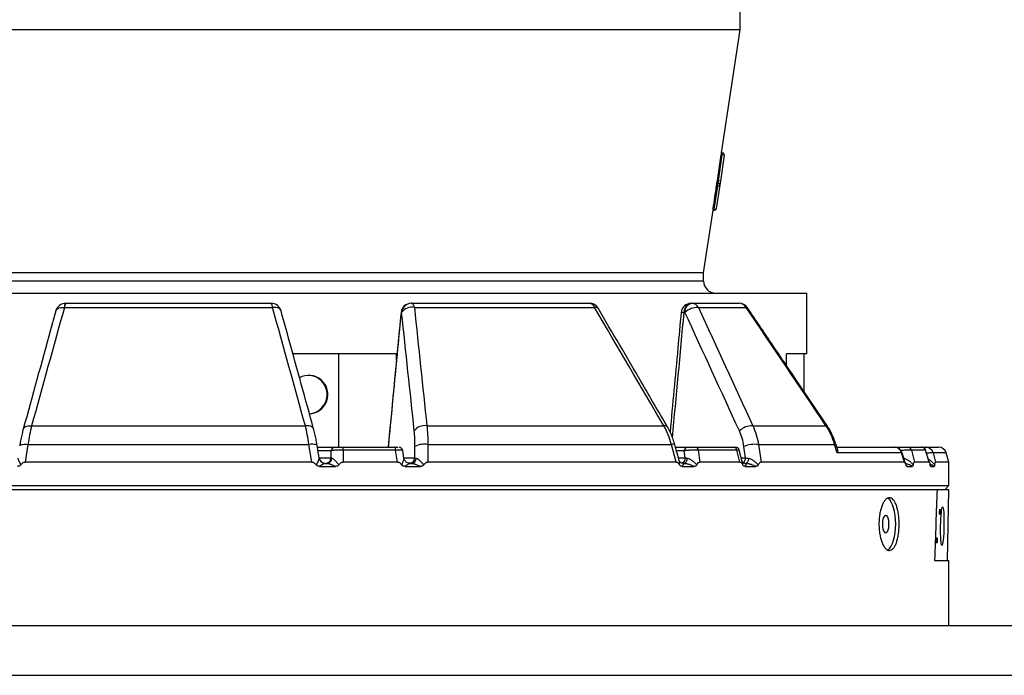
# Model space of a CAD drawing. Header units: millimetres. Extents: x 1309 to 2709, y 450 to 3578.
# Tile 4 of 9: x 1936 to 2421, y 1507 to 1831. Entities that reach past the tile are written whole.
import ezdxf

# ---------------------------------------------------------------- set-up
doc = ezdxf.new("R2010")
doc.units = ezdxf.units.MM

msp = doc.modelspace()

# ---------------------------------------------------------------- linework, layer by layer
at = {"color": 7, "linetype": 'Continuous', "lineweight": 25}
for p, q in [((2291.11, 1825.66), (2291.11, 1835.71)), ((2291.11, 1825.66), (1727.11, 1825.66)), ((2282.01, 1765), (2291.11, 1825.66)), ((2280.43, 1751.09), (2282.35, 1763.93)), ((2283.34, 1763.79), (2281.42, 1750.94)), ((2281.84, 1764.01), (2282.35, 1763.93)), ((2282, 1765), (2282.5, 1764.92)), ((2282.35, 1763.93), (2282.5, 1764.92)), ((2283.34, 1763.79), (2282.35, 1763.93)), ((2281.12, 1748.96), (2279.39, 1737.45)), ((2279.5, 1748.78), (2280.07, 1748.69)), ((2279.73, 1750.18), (2280.28, 1750.1)), ((2279.91, 1751.17), (2280.43, 1751.09)), ((2280.07, 1748.69), (2280.28, 1750.1)), ((2280.28, 1750.1), (2280.43, 1751.09)), ((2281.42, 1750.94), (2280.43, 1751.09)), ((2281.42, 1750.94), (2281.12, 1748.96)), ((2278.34, 1737.18), (2280.07, 1748.69)), ((2273.11, 1705.66), (2277.76, 1736.69)), ((2277.76, 1736.68), (2278.25, 1736.61)), ((2277.84, 1737.25), (2278.34, 1737.18)), ((2273.11, 1705.66), (1745.11, 1705.66)), ((2273.11, 1701.66), (2273.11, 1705.66)), ((1694.11, 1695.66), (2324.11, 1695.66)), ((2324.11, 1665.66), (2324.11, 1695.66)), ((1958.4, 1690.66), (2059.82, 1690.66)), ((2128.82, 1690.66), (2128.97, 1690.66)), ((2128.97, 1690.66), (2216.8, 1690.66)), ((2267.01, 1690.66), (2267.42, 1690.66)), ((2267.42, 1690.66), (2290.6, 1690.66)), ((1957.78, 1688.6), (2060.44, 1688.6)), ((2124.15, 1686.1), (2124.01, 1686.1)), ((2130.43, 1688.6), (2219.33, 1688.6)), ((2263.9, 1686.1), (2263.49, 1686.1)), ((2270.57, 1688.6), (2294.04, 1688.6)), ((2093.1, 1665.66), (2070.53, 1665.66)), ((2093.1, 1619.66), (2093.1, 1665.66)), ((2121.6, 1665.66), (2093.1, 1665.66)), ((2121.6, 1662.77), (2121.6, 1665.66)), ((2313.98, 1659.97), (2313.98, 1665.66)), ((2322.68, 1665.66), (2313.98, 1665.66)), ((2324.11, 1665.66), (2322.68, 1665.66)), ((2322.68, 1647.08), (2322.68, 1665.66)), ((1941.58, 1630.18), (2076.64, 1630.18)), ((2136.55, 1630.18), (2253.52, 1630.18)), ((2297.38, 1630.18), (2333.5, 1630.18)), ((1935.72, 1620.37), (1935.73, 1620.41)), ((1939.79, 1620.98), (1938.37, 1612.31)), ((1939.79, 1620.98), (2078.42, 1620.98)), ((2079.84, 1612.31), (2078.42, 1620.98)), ((2082.61, 1619.66), (2091.34, 1619.66)), ((2089.39, 1614.4), (2089.42, 1617.84)), ((2094.87, 1619.66), (2120.62, 1619.66)), ((2095.3, 1618.22), (2095.24, 1612.31)), ((2121.18, 1618.22), (2095.3, 1618.22)), ((2122.13, 1612.31), (2121.18, 1618.22)), ((2125.24, 1614.28), (2124.65, 1617.98)), ((2130.68, 1614.4), (2130.72, 1620.01)), ((2137.14, 1620.98), (2137.07, 1612.31)), ((2137.14, 1620.98), (2257.2, 1620.98)), ((2259.59, 1612.31), (2257.2, 1620.98)), ((2259.25, 1619.66), (2265.01, 1619.66)), ((2264.09, 1614.4), (2263.6, 1617.84)), ((2269.17, 1619.66), (2288.02, 1619.66)), ((2270.48, 1618.22), (2271.32, 1612.31)), ((2289.43, 1618.22), (2270.48, 1618.22)), ((2291.01, 1612.31), (2289.43, 1618.22)), ((2292.19, 1612.58), (2290.7, 1618.18)), ((2293.86, 1614.4), (2293.01, 1620.01)), ((2300.18, 1620.98), (2301.48, 1612.31)), ((2300.18, 1620.98), (2337.76, 1620.98)), ((2339.02, 1616.79), (2337.76, 1620.98)), ((2339.19, 1618.69), (2338.49, 1621.03)), ((2338.95, 1619.66), (2367.2, 1619.66)), ((2367.31, 1619.66), (2370.11, 1619.66)), ((2373.79, 1619.66), (2380.69, 1619.66)), ((2375.62, 1618.22), (2377.14, 1612.31)), ((2382.56, 1618.22), (2375.62, 1618.22)), ((2380.69, 1619.66), (2381.33, 1619.66)), ((2380.76, 1619.66), (2380.76, 1619.66)), ((2384.35, 1612.31), (2382.56, 1618.22)), ((2382.58, 1619.66), (2388.96, 1619.66)), ((2384.57, 1611.86), (2382.64, 1618.24)), ((2083.5, 1614.14), (2083.46, 1614.18)), ((2370.82, 1616.79), (2339.02, 1616.79)), ((2372.22, 1612.31), (2370.82, 1616.79)), ((2372.78, 1611.35), (2371.07, 1616.86)), ((2386.36, 1616.79), (2387.55, 1612.31)), ((2394.11, 1612.31), (2392.8, 1616.79)), ((2079.84, 1612.31), (1938.37, 1612.31)), ((2083.68, 1610.18), (2091.46, 1610.18)), ((2086.44, 1611.66), (2086.46, 1611.66)), ((2086.45, 1611.66), (2087.14, 1611.66)), ((2122.13, 1612.31), (2095.24, 1612.31)), ((2125.83, 1610.18), (2133.38, 1610.18)), ((2128.22, 1611.66), (2128.89, 1611.66)), ((2259.59, 1612.31), (2137.07, 1612.31)), ((2262.54, 1610.18), (2268.47, 1610.18)), ((2262.85, 1611.66), (2263.38, 1611.66)), ((2291.01, 1612.31), (2271.32, 1612.31)), ((2293.44, 1611.66), (2293.92, 1611.66)), ((2293.63, 1610.18), (2298.93, 1610.18)), ((2372.22, 1612.31), (2301.48, 1612.31)), ((2373.5, 1610.18), (2375.99, 1610.18)), ((2384.35, 1612.31), (2377.14, 1612.31)), ((2385.2, 1610.18), (2386.82, 1610.18)), ((2394.11, 1612.31), (2387.55, 1612.31)), ((2394.11, 1600.66), (2394.11, 1612.31)), ((1624.11, 1600.66), (2009.11, 1600.66)), ((2388.26, 1598.66), (1624.11, 1598.66)), ((2009.11, 1600.66), (2394.11, 1600.66)), ((2394.03, 1598.66), (2388.26, 1598.66)), ((2392.11, 1598.66), (2394.11, 1600.66)), ((2393.42, 1563.66), (2394.03, 1598.66)), ((2393.46, 1563.66), (2394.07, 1598.66)), ((2394.03, 1598.66), (2394.07, 1598.66)), ((2387.09, 1563.66), (2394.11, 1563.66)), ((2394.11, 1531.66), (2394.11, 1563.66)), ((1434.11, 1531.66), (2584.11, 1531.66)), ((1434.11, 1507.02), (2584.11, 1507.02))]:
    msp.add_line(p, q, dxfattribs=at)
at = {"color": 1, "linetype": 'Continuous', "lineweight": 25}
for p, q in [((2278.25, 1736.61), (2278.34, 1737.18)), ((2273.11, 1701.66), (1745.11, 1701.66)), ((2089.42, 1617.84), (2082.9, 1617.84)), ((2263.6, 1617.84), (2259.75, 1617.84)), ((2381.33, 1619.66), (2381.18, 1619.62)), ((2083.46, 1614.4), (2089.39, 1614.4)), ((2125.22, 1614.4), (2130.68, 1614.4)), ((2260.69, 1614.4), (2264.09, 1614.4)), ((2291.71, 1614.4), (2293.86, 1614.4)), ((2392.8, 1616.79), (2386.36, 1616.79)), ((2384.87, 1610.64), (2385.2, 1610.18))]:
    msp.add_line(p, q, dxfattribs=at)
at = {"color": 7, "linetype": 'Continuous', "lineweight": 25, "flags": 128}
for points in [[(2279.91, 1751.17), (2280.11, 1752.49), (2281.84, 1764.01)], [(2280.07, 1748.69), (2280.26, 1748.67), (2280.45, 1748.67), (2280.63, 1748.68), (2280.79, 1748.71), (2280.92, 1748.76), (2281.02, 1748.81), (2281.09, 1748.88), (2281.12, 1748.96)], [(2278.34, 1737.18), (2278.53, 1737.16), (2278.72, 1737.15), (2278.9, 1737.16), (2279.06, 1737.19), (2279.19, 1737.24), (2279.29, 1737.3), (2279.36, 1737.37), (2279.39, 1737.45)], [(2128.97, 1690.66), (2129.18, 1690.63), (2129.39, 1690.52), (2129.59, 1690.35), (2129.79, 1690.12), (2129.97, 1689.82), (2130.14, 1689.46), (2130.29, 1689.05), (2130.43, 1688.6)], [(2263.49, 1686.1), (2263.61, 1687.01), (2263.84, 1687.87), (2264.19, 1688.66), (2264.63, 1689.35), (2265.15, 1689.91), (2265.73, 1690.32), (2266.36, 1690.57), (2267.01, 1690.66)], [(2263.9, 1686.1), (2264.01, 1687.01), (2264.25, 1687.87), (2264.59, 1688.66), (2265.03, 1689.35), (2265.55, 1689.91), (2266.14, 1690.32), (2266.77, 1690.57), (2267.42, 1690.66)], [(2080.74, 1628.56), (2080.66, 1628.78), (2080.35, 1629.25), (2079.86, 1629.65), (2079.22, 1629.95), (2078.44, 1630.14), (2077.57, 1630.22), (2076.64, 1630.18)], [(2121.18, 1618.22), (2121.15, 1618.52), (2121.1, 1618.8), (2121.04, 1619.05), (2120.97, 1619.26), (2120.89, 1619.43), (2120.81, 1619.56), (2120.72, 1619.63), (2120.62, 1619.66)], [(2264.99, 1614.23), (2264.92, 1613.71), (2264.81, 1613.22), (2264.65, 1612.77), (2264.44, 1612.39), (2264.21, 1612.08), (2263.95, 1611.85), (2263.67, 1611.71), (2263.38, 1611.66)], [(2295.26, 1614.14), (2295.19, 1613.63), (2295.09, 1613.16), (2294.96, 1612.73), (2294.79, 1612.36), (2294.6, 1612.06), (2294.38, 1611.84), (2294.15, 1611.71), (2293.92, 1611.66)], [(2363.77, 1568.84), (2364.17, 1569.06), (2364.95, 1569.76), (2365.67, 1570.78), (2366.32, 1572.1), (2366.88, 1573.68), (2367.33, 1575.47), (2367.66, 1577.44), (2367.86, 1579.52), (2367.93, 1581.66), (2367.86, 1583.8), (2367.66, 1585.88), (2367.33, 1587.85), (2366.88, 1589.65), (2366.32, 1591.23), (2365.67, 1592.54), (2364.95, 1593.57), (2364.17, 1594.26), (2363.8, 1594.47)], [(2361.33, 1581.66), (2361.4, 1580.41), (2361.61, 1579.27), (2361.94, 1578.34), (2362.36, 1577.7), (2362.83, 1577.42), (2363.31, 1577.52), (2363.77, 1577.98), (2364.15, 1578.77), (2364.42, 1579.82), (2364.56, 1581.03), (2364.56, 1582.29), (2364.42, 1583.5), (2364.15, 1584.55), (2363.77, 1585.34), (2363.31, 1585.8), (2362.83, 1585.9), (2362.36, 1585.62), (2361.94, 1584.98), (2361.61, 1584.05), (2361.4, 1582.91), (2361.33, 1581.66)]]:
    msp.add_lwpolyline(points, dxfattribs=at)
at = {"color": 1, "linetype": 'Continuous', "lineweight": 25, "flags": 128}
for points in [[(1953.58, 1686.99), (1953.66, 1687.22), (1953.98, 1687.7), (1954.49, 1688.09), (1955.15, 1688.39), (1955.94, 1688.58), (1956.83, 1688.65), (1957.78, 1688.6)], [(2064.64, 1686.99), (2064.56, 1687.22), (2064.23, 1687.7), (2063.73, 1688.09), (2063.07, 1688.39), (2062.28, 1688.58), (2061.39, 1688.65), (2060.44, 1688.6)], [(2124.01, 1686.1), (2123.86, 1686.13), (2123.84, 1686.14)], [(2294.75, 1688.46), (2294.69, 1688.52), (2294.44, 1688.61), (2294.04, 1688.6)], [(1937.48, 1628.56), (1937.55, 1628.78), (1937.87, 1629.25), (1938.36, 1629.65), (1939, 1629.95), (1939.77, 1630.14), (1940.64, 1630.22), (1941.58, 1630.18)], [(2334.18, 1630.03), (2334.13, 1630.09), (2333.89, 1630.19), (2333.5, 1630.18)], [(1935.73, 1620.41), (1935.8, 1620.54), (1936.07, 1620.75), (1936.53, 1620.91), (1937.17, 1621.02), (1937.94, 1621.07), (1938.83, 1621.06), (1939.79, 1620.98)], [(2082.49, 1620.38), (2082.42, 1620.54), (2082.14, 1620.75), (2081.68, 1620.91), (2081.05, 1621.02), (2080.27, 1621.07), (2079.39, 1621.06), (2078.42, 1620.98)], [(2258.91, 1620.9), (2258.91, 1620.91), (2258.75, 1621.02), (2258.4, 1621.07), (2257.88, 1621.06), (2257.2, 1620.98)], [(2369.69, 1618.83), (2369.7, 1618.86), (2369.76, 1619.14), (2369.84, 1619.36), (2369.92, 1619.52), (2370.02, 1619.63), (2370.11, 1619.66)]]:
    msp.add_lwpolyline(points, dxfattribs=at)
at = {"color": 7, "linetype": 'Continuous', "lineweight": 25}
for centre, radius, start, end in [((2282.35, 1763.93), 1, 351.4692, 81.4692), ((2280.13, 1749.11), 1, 351.4692, 81.4692), ((2278.4, 1737.59), 1, 261.4692, 351.4692), ((2279.11, 1701.66), 6, 180, 270), ((1958.4, 1685.66), 5, 90, 164.5643), ((1960.67, 1688.85), 2.91, 141.5485, 185.0246), ((2059.82, 1685.66), 5, 15.4357, 90), ((2057.54, 1688.85), 2.91, 354.9754, 38.4515), ((2128.82, 1685.66), 5, 90, 174.5341), ((2128.89, 1685.76), 4.9, 90.896, 176.0854), ((2129.04, 1685.76), 4.9, 90.896, 176.0854), ((2216.8, 1685.66), 5, 30.3425, 90), ((2216.45, 1687.65), 3.03, 18.307, 83.4609), ((2267.01, 1685.66), 5, 90, 174.7204), ((2267.24, 1686.94), 3.72, 26.4135, 87.2333), ((2290.6, 1685.66), 5, 34.0489, 90), ((2290.49, 1686.57), 4.09, 29.7157, 88.3612), ((2129.24, 1682.46), 6.26, 79.0808, 144.4203), ((2270.11, 1679.69), 8.92, 87.0106, 134.1044), ((2078.29, 1645.63), 9.47, 270.2592, 118.8848), ((2077.91, 1645.73), 9.43, 359.5704, 88.4893), ((2077.9, 1645.59), 9.44, 274.299, 0.4149), ((2135.44, 1624.05), 6.23, 79.744, 144.3862), ((2297.02, 1621.17), 9.02, 87.6837, 133.8134), ((2091.37, 1617.7), 1.96, 90.896, 176.0854), ((2093.53, 1618.48), 1.79, 351.8903, 41.5333), ((2122.68, 1617.66), 2, 9.2312, 90.0037), ((2135.31, 1611.35), 9.8, 79.2625, 117.9279), ((2265.32, 1617.96), 1.73, 100.4295, 184.2578), ((2268.92, 1618.12), 1.56, 3.7974, 80.8333), ((2287.82, 1618.06), 1.61, 5.8091, 82.8235), ((2288.8, 1617.66), 2, 15.0844, 90.0072), ((2298.65, 1605.29), 15.76, 84.4267, 110.9742), ((2367.12, 1615.85), 3.81, 14.1862, 88.8742), ((2367.25, 1615.66), 4, 17.3682, 90.0007), ((2373.76, 1617.73), 1.93, 14.7, 89.157), ((2380.67, 1617.7), 1.96, 15.3792, 89.5181), ((2380.76, 1617.66), 2, 16.9473, 90.0041), ((2382.56, 1615.72), 3.94, 15.7083, 89.6881), ((2388.96, 1615.66), 4, 16.3293, 90), ((2086.46, 1614.66), 3, 189.006, 269.9963), ((2086.45, 1614.6), 2.94, 270.896, 356.0854), ((2087, 1614.45), 2.79, 272.8891, 355.4073), ((2127.75, 1614.6), 2.94, 270.896, 356.0854), ((2128.69, 1614.34), 2.69, 274.3888, 355.6933), ((2086.45, 1614.65), 2.99, 234.8194, 269.9957)]:
    msp.add_arc(centre, radius, start, end, dxfattribs=at)
at = {"color": 1, "linetype": 'Continuous', "lineweight": 25}
for centre, radius, start, end in [((2219.9, 1687.02), 1.68, 43.8347, 109.8681), ((2262.68, 1680.83), 5.33, 81.1887, 96.9027), ((2254.05, 1628.66), 1.61, 42.8669, 109.0014), ((2338.13, 1620.11), 0.948, 71.419, 112.7026), ((2086.45, 1614.66), 3, 189.9877, 234.8143), ((2261.34, 1614.27), 2.76, 292.6564, 2.7601), ((2290.71, 1614.42), 3.14, 308.7405, 359.5954)]:
    msp.add_arc(centre, radius, start, end, dxfattribs=at)
at = {"color": 7, "linetype": 'Continuous', "lineweight": 25}
for centre, major_axis, ratio, start_param, end_param in [((2002.2, 1993.28), (-26.1, 667.53), 0.433334, 4.301879, 4.320504), ((2009.11, -20374.04), (383.54, 22056.64), 0.001521, 0.087293, 0.10392)]:
    msp.add_ellipse(centre, major_axis=major_axis, ratio=ratio, start_param=start_param, end_param=end_param, dxfattribs=at)
at = {"color": 1, "linetype": 'Continuous', "lineweight": 25}
for centre, major_axis, ratio, start_param, end_param in [((2283.55, 4581.44), (466.33, 5516.4), 0.018003, 4.147149, 4.161361), ((2210.01, 4581.44), (342.1, 5516.39), 0.049347, 4.14969, 4.162899)]:
    msp.add_ellipse(centre, major_axis=major_axis, ratio=ratio, start_param=start_param, end_param=end_param, dxfattribs=at)
at = {"color": 7, "linetype": 'Continuous', "lineweight": 25}
for centre, major_axis in [((2389.68, 1587.66), (0.03, 1.45)), ((2390.87, 1580.66), (0.17, 9.5)), ((2388.22, 1573.66), (0.03, 1.45))]:
    msp.add_ellipse(centre, major_axis=major_axis, ratio=0.087129, dxfattribs=at)
for points, knots in [([(2281.84, 1764.01), (2281.86, 1764.14), (2281.88, 1764.27), (2281.91, 1764.51), (2281.93, 1764.62), (2281.96, 1764.8), (2281.97, 1764.87), (2281.99, 1764.97), (2282, 1765), (2282, 1765)], [0, 0, 0, 0, 0.25, 0.25, 0.5, 0.5, 0.75, 0.75, 1, 1, 1, 1]), ([(2279.5, 1748.78), (2279.52, 1748.93), (2279.55, 1749.1), (2279.6, 1749.43), (2279.62, 1749.59), (2279.67, 1749.87), (2279.69, 1749.98), (2279.72, 1750.14), (2279.73, 1750.18), (2279.73, 1750.18)], [0, 0, 0, 0, 0.25, 0.25, 0.5, 0.5, 0.75, 0.75, 1, 1, 1, 1]), ([(2279.75, 1750.18), (2279.75, 1750.18), (2279.76, 1750.2), (2279.77, 1750.3), (2279.79, 1750.38), (2279.82, 1750.56), (2279.83, 1750.67), (2279.87, 1750.91), (2279.89, 1751.04), (2279.91, 1751.17)], [0, 0, 0, 0, 0.25, 0.25, 0.5, 0.5, 0.75, 0.75, 1, 1, 1, 1]), ([(2277.76, 1736.69), (2277.76, 1736.69), (2277.76, 1736.69), (2277.78, 1736.81), (2277.81, 1737.01), (2277.83, 1737.18), (2277.84, 1737.25)], [0, 0, 0, 0, 0.1887298, 0.4860711, 0.7834138, 1, 1, 1, 1]), ([(1953.58, 1686.99), (1952.71, 1683.85), (1947.34, 1664.39), (1941.97, 1644.9), (1937.48, 1628.56)], [0, 0, 0, 0, 0.161712, 1, 1, 1, 1]), ([(2080.73, 1628.56), (2078.7, 1635.95), (2073.34, 1655.44), (2067.97, 1674.9), (2064.64, 1686.98)], [0, 0, 0, 0, 0.378724, 1, 1, 1, 1]), ([(2123.84, 1686.14), (2123.28, 1680.24), (2121.16, 1658.08), (2119.03, 1635.93), (2117.47, 1619.66)], [0, 0, 0, 0, 0.265948, 1, 1, 1, 1]), ([(2255.22, 1629.75), (2250.92, 1637.14), (2239.57, 1656.64), (2228.18, 1676.09), (2221.11, 1688.18)], [0, 0, 0, 0, 0.378721, 1, 1, 1, 1]), ([(2262.04, 1686.12), (2261.49, 1680.23), (2259.67, 1660.58), (2257.84, 1640.93), (2256.56, 1627.18)], [0, 0, 0, 0, 0.299929, 1, 1, 1, 1]), ([(2334.17, 1630.03), (2324.98, 1643.67), (2311.85, 1663.16), (2298.69, 1682.62), (2294.74, 1688.45)], [0, 0, 0, 0, 0.700003, 1, 1, 1, 1]), ([(1937.48, 1628.56), (1937.27, 1627.79), (1936.84, 1626.16), (1936.28, 1623.5), (1935.9, 1621.54), (1935.74, 1620.47), (1935.73, 1620.37)], [0, 0, 0, 0, 0.304619, 0.637808, 0.96764, 1, 1, 1, 1]), ([(1941.58, 1630.18), (1941.22, 1628.78), (1940.9, 1627.31), (1940.3, 1624.24), (1940.03, 1622.65), (1939.79, 1620.98)], [0, 0, 0, 0, 0.5, 0.5, 1, 1, 1, 1]), ([(2078.42, 1620.98), (2078.18, 1622.65), (2077.91, 1624.24), (2077.32, 1627.31), (2076.99, 1628.78), (2076.64, 1630.18)], [0, 0, 0, 0, 0.5, 0.5, 1, 1, 1, 1]), ([(2082.49, 1620.38), (2082.34, 1621.24), (2082.04, 1623.04), (2081.48, 1625.65), (2081.04, 1627.53), (2080.77, 1628.44), (2080.73, 1628.56)], [0, 0, 0, 0, 0.297242, 0.622526, 0.953252, 1, 1, 1, 1]), ([(2130.72, 1620.01), (2130.73, 1621.4), (2130.71, 1622.73), (2130.59, 1625.29), (2130.5, 1626.51), (2130.38, 1627.68)], [0, 0, 0, 0, 0.5, 0.5, 1, 1, 1, 1]), ([(2136.55, 1630.18), (2136.73, 1628.78), (2136.87, 1627.31), (2137.07, 1624.24), (2137.12, 1622.65), (2137.14, 1620.98)], [0, 0, 0, 0, 0.5, 0.5, 1, 1, 1, 1]), ([(2257.2, 1620.98), (2256.77, 1622.65), (2256.24, 1624.24), (2255.01, 1627.31), (2254.31, 1628.78), (2253.52, 1630.18)], [0, 0, 0, 0, 0.5, 0.5, 1, 1, 1, 1]), ([(2258.9, 1620.9), (2258.64, 1621.79), (2258.09, 1623.67), (2256.97, 1626.4), (2256, 1628.46), (2255.34, 1629.52), (2255.21, 1629.74)], [0, 0, 0, 0, 0.285898, 0.59889, 0.915982, 1, 1, 1, 1]), ([(2293.01, 1620.01), (2292.8, 1621.4), (2292.51, 1622.73), (2291.76, 1625.29), (2291.31, 1626.51), (2290.77, 1627.68)], [0, 0, 0, 0, 0.5, 0.5, 1, 1, 1, 1]), ([(2297.38, 1630.18), (2298.05, 1628.78), (2298.61, 1627.31), (2299.54, 1624.24), (2299.91, 1622.65), (2300.18, 1620.98)], [0, 0, 0, 0, 0.5, 0.5, 1, 1, 1, 1]), ([(2337.76, 1620.98), (2337.28, 1622.65), (2336.68, 1624.24), (2335.26, 1627.31), (2334.44, 1628.78), (2333.5, 1630.18)], [0, 0, 0, 0, 0.5, 0.5, 1, 1, 1, 1]), ([(2338.42, 1621.01), (2338.13, 1621.9), (2337.53, 1623.78), (2336.28, 1626.49), (2335.15, 1628.62), (2334.35, 1629.73), (2334.15, 1630.02)], [0, 0, 0, 0, 0.279263, 0.584897, 0.893883, 1, 1, 1, 1]), ([(2083.49, 1614.19), (2083.19, 1616.06), (2082.86, 1618.12), (2082.52, 1620.18), (2082.49, 1620.38)], [0, 0, 0, 0, 0.905201, 1, 1, 1, 1]), ([(2095.3, 1618.22), (2094.99, 1618.23), (2094.68, 1618.24), (2094.05, 1618.24), (2093.73, 1618.24), (2093.1, 1618.23), (2092.8, 1618.22), (2092.2, 1618.2), (2091.92, 1618.18), (2091.38, 1618.15), (2091.12, 1618.13), (2090.65, 1618.08), (2090.44, 1618.05), (2090.06, 1618), (2089.9, 1617.97), (2089.62, 1617.9), (2089.5, 1617.87), (2089.42, 1617.84)], [0, 0, 0, 0, 0.125, 0.125, 0.25, 0.25, 0.375, 0.375, 0.5, 0.5, 0.625, 0.625, 0.75, 0.75, 0.875, 0.875, 1, 1, 1, 1]), ([(2091.34, 1619.66), (2091.36, 1619.66), (2091.39, 1619.66), (2091.44, 1619.66), (2091.51, 1619.66), (2091.58, 1619.66), (2091.65, 1619.66), (2091.74, 1619.66), (2091.91, 1619.66), (2092.2, 1619.66), (2092.65, 1619.66), (2093.17, 1619.66), (2093.63, 1619.66), (2094.01, 1619.66), (2094.3, 1619.66), (2094.59, 1619.66), (2094.78, 1619.66), (2094.87, 1619.66)], [0, 0, 0, 0, 0.036267, 0.072224, 0.107969, 0.143596, 0.179203, 0.21489, 0.250752, 0.376042, 0.500305, 0.625425, 0.749885, 0.812686, 0.874882, 0.937108, 1, 1, 1, 1]), ([(2120.62, 1619.66), (2120.8, 1619.66), (2121.16, 1619.66), (2121.8, 1619.66), (2122.12, 1619.66), (2122.33, 1619.66)], [0, 0, 0, 0, 0.2534559, 0.5066652, 1, 1, 1, 1]), ([(2261.08, 1612.97), (2260.41, 1615.42), (2259.69, 1618.06), (2258.96, 1620.71), (2258.91, 1620.9)], [0, 0, 0, 0, 0.926116, 1, 1, 1, 1]), ([(2270.48, 1618.22), (2270.24, 1618.23), (2269.99, 1618.24), (2269.45, 1618.24), (2269.17, 1618.24), (2268.57, 1618.23), (2268.27, 1618.22), (2267.64, 1618.2), (2267.32, 1618.18), (2266.69, 1618.15), (2266.38, 1618.13), (2265.76, 1618.08), (2265.46, 1618.05), (2264.88, 1618), (2264.6, 1617.97), (2264.07, 1617.9), (2263.83, 1617.87), (2263.6, 1617.84)], [0, 0, 0, 0, 0.125, 0.125, 0.25, 0.25, 0.375, 0.375, 0.5, 0.5, 0.625, 0.625, 0.75, 0.75, 0.875, 0.875, 1, 1, 1, 1]), ([(2265.01, 1619.66), (2265.05, 1619.66), (2265.13, 1619.66), (2265.26, 1619.66), (2265.39, 1619.66), (2265.52, 1619.66), (2265.66, 1619.66), (2265.81, 1619.66), (2266.08, 1619.66), (2266.49, 1619.66), (2267.07, 1619.66), (2267.64, 1619.66), (2268.11, 1619.66), (2268.46, 1619.66), (2268.72, 1619.66), (2268.95, 1619.66), (2269.1, 1619.66), (2269.17, 1619.66)], [0, 0, 0, 0, 0.036267, 0.072224, 0.107969, 0.143596, 0.179203, 0.21489, 0.250752, 0.376042, 0.500305, 0.625425, 0.749885, 0.812686, 0.874882, 0.937108, 1, 1, 1, 1]), ([(2288.02, 1619.66), (2288.14, 1619.66), (2288.38, 1619.66), (2288.62, 1619.66), (2288.65, 1619.66), (2288.65, 1619.66)], [0, 0, 0, 0, 0.420846, 0.841283, 1, 1, 1, 1]), ([(2339.12, 1618.67), (2339.18, 1618.21), (2339.25, 1617.64), (2339.06, 1616.94), (2339.02, 1616.79), (2339.02, 1616.79)], [0, 0, 0, 0, 0.787834, 0.99553, 1, 1, 1, 1]), ([(2367.18, 1619.66), (2367.17, 1619.66), (2367.13, 1619.66), (2367.06, 1619.66), (2367.03, 1619.66)], [0, 0, 0, 0, 0.57121, 1, 1, 1, 1]), ([(2370.11, 1619.66), (2370.16, 1619.66), (2370.27, 1619.66), (2370.43, 1619.66), (2370.6, 1619.66), (2370.76, 1619.66), (2370.93, 1619.66), (2371.09, 1619.66), (2371.39, 1619.66), (2371.82, 1619.66), (2372.36, 1619.66), (2372.84, 1619.66), (2373.19, 1619.66), (2373.42, 1619.66), (2373.57, 1619.66), (2373.7, 1619.66), (2373.76, 1619.66), (2373.79, 1619.66)], [0, 0, 0, 0, 0.0362667, 0.0722245, 0.1079685, 0.1435956, 0.1792034, 0.2148898, 0.2507521, 0.376042, 0.5003051, 0.6254251, 0.7498853, 0.8126858, 0.8748818, 0.9371084, 1, 1, 1, 1]), ([(2381.33, 1619.66), (2381.46, 1619.66), (2381.6, 1619.66), (2381.87, 1619.66), (2382.01, 1619.66), (2382.24, 1619.66), (2382.35, 1619.66), (2382.5, 1619.66), (2382.56, 1619.66), (2382.58, 1619.66)], [0, 0, 0, 0, 0.25, 0.25, 0.5, 0.5, 0.75, 0.75, 1, 1, 1, 1]), ([(1934.72, 1614.14), (1934.73, 1614.07), (1934.8, 1613.91), (1934.94, 1613.59), (1934.99, 1613.47), (1935.11, 1613.21), (1935.18, 1613.07), (1935.39, 1612.62), (1935.55, 1612.3), (1935.89, 1611.6), (1936.07, 1611.24), (1936.26, 1610.86)], [0, 0, 0, 0, 0.25, 0.25, 0.375, 0.375, 0.5, 0.5, 0.75, 0.75, 1, 1, 1, 1]), ([(2083.5, 1614.14), (2083.48, 1614.07), (2083.42, 1613.91), (2083.28, 1613.59), (2083.22, 1613.47), (2083.1, 1613.21), (2083.03, 1613.07), (2082.82, 1612.62), (2082.67, 1612.3), (2082.33, 1611.6), (2082.15, 1611.24), (2081.96, 1610.86)], [0, 0, 0, 0, 0.25, 0.25, 0.375, 0.375, 0.5, 0.5, 0.75, 0.75, 1, 1, 1, 1]), ([(2089.79, 1614.23), (2090.01, 1614.15), (2090.27, 1613.99), (2090.69, 1613.66), (2090.83, 1613.53), (2091.12, 1613.27), (2091.27, 1613.12), (2091.71, 1612.67), (2092.01, 1612.34), (2092.61, 1611.63), (2092.91, 1611.26), (2093.21, 1610.88)], [0, 0, 0, 0, 0.25, 0.25, 0.375, 0.375, 0.5, 0.5, 0.75, 0.75, 1, 1, 1, 1]), ([(2125.25, 1614.23), (2125.29, 1614.15), (2125.27, 1613.99), (2125.19, 1613.66), (2125.16, 1613.53), (2125.07, 1613.27), (2125.03, 1613.12), (2124.87, 1612.67), (2124.74, 1612.34), (2124.45, 1611.63), (2124.29, 1611.26), (2124.13, 1610.88)], [0, 0, 0, 0, 0.25, 0.25, 0.375, 0.375, 0.5, 0.5, 0.75, 0.75, 1, 1, 1, 1]), ([(2126.62, 1612.14), (2126.4, 1612.3), (2125.93, 1612.63), (2125.5, 1613.35), (2125.29, 1613.88), (2125.27, 1614.13), (2125.27, 1614.14)], [0, 0, 0, 0, 0.3293, 0.688561, 0.992333, 1, 1, 1, 1]), ([(2131.37, 1614.14), (2131.64, 1614.07), (2131.93, 1613.91), (2132.39, 1613.59), (2132.55, 1613.47), (2132.86, 1613.21), (2133.02, 1613.07), (2133.49, 1612.62), (2133.81, 1612.3), (2134.43, 1611.6), (2134.74, 1611.24), (2135.04, 1610.86)], [0, 0, 0, 0, 0.25, 0.25, 0.375, 0.375, 0.5, 0.5, 0.75, 0.75, 1, 1, 1, 1]), ([(2262.81, 1611.67), (2262.71, 1611.67), (2262.46, 1611.68), (2261.84, 1611.94), (2261.3, 1612.46), (2261.1, 1612.9), (2261.09, 1612.98), (2261.08, 1612.99)], [0, 0, 0, 0, 0.166124, 0.425618, 0.714594, 0.970048, 1, 1, 1, 1]), ([(2264.99, 1614.23), (2265.42, 1614.15), (2265.85, 1613.99), (2266.5, 1613.66), (2266.71, 1613.53), (2267.13, 1613.27), (2267.34, 1613.12), (2267.94, 1612.67), (2268.34, 1612.34), (2269.09, 1611.63), (2269.45, 1611.26), (2269.79, 1610.88)], [0, 0, 0, 0, 0.25, 0.25, 0.375, 0.375, 0.5, 0.5, 0.75, 0.75, 1, 1, 1, 1]), ([(2295.26, 1614.14), (2295.71, 1614.07), (2296.15, 1613.91), (2296.8, 1613.59), (2297.02, 1613.47), (2297.45, 1613.21), (2297.65, 1613.07), (2298.26, 1612.62), (2298.65, 1612.3), (2299.39, 1611.6), (2299.74, 1611.24), (2300.08, 1610.86)], [0, 0, 0, 0, 0.25, 0.25, 0.375, 0.375, 0.5, 0.5, 0.75, 0.75, 1, 1, 1, 1]), ([(2371.63, 1614.23), (2372.15, 1614.15), (2372.64, 1613.99), (2373.34, 1613.66), (2373.57, 1613.53), (2374, 1613.27), (2374.21, 1613.12), (2374.82, 1612.67), (2375.2, 1612.34), (2375.9, 1611.63), (2376.22, 1611.26), (2376.52, 1610.88)], [0, 0, 0, 0, 0.25, 0.25, 0.375, 0.375, 0.5, 0.5, 0.75, 0.75, 1, 1, 1, 1]), ([(1936.26, 1610.86), (1936.16, 1610.73), (1936.04, 1610.62), (1935.78, 1610.44), (1935.63, 1610.37), (1935.33, 1610.26), (1935.17, 1610.23), (1934.86, 1610.19), (1934.7, 1610.18), (1934.54, 1610.18)], [0, 0, 0, 0, 0.25, 0.25, 0.5, 0.5, 0.75, 0.75, 1, 1, 1, 1]), ([(1936.26, 1610.86), (1936.39, 1611.04), (1936.53, 1611.21), (1936.83, 1611.54), (1936.99, 1611.69), (1937.34, 1611.96), (1937.53, 1612.08), (1937.93, 1612.26), (1938.15, 1612.31), (1938.37, 1612.31)], [0, 0, 0, 0, 0.25, 0.25, 0.5, 0.5, 0.75, 0.75, 1, 1, 1, 1]), ([(2079.84, 1612.31), (2080.07, 1612.31), (2080.28, 1612.26), (2080.69, 1612.08), (2080.88, 1611.96), (2081.22, 1611.69), (2081.38, 1611.53), (2081.68, 1611.21), (2081.82, 1611.04), (2081.96, 1610.86)], [0, 0, 0, 0, 0.25, 0.25, 0.5, 0.5, 0.75, 0.75, 1, 1, 1, 1]), ([(2083.68, 1610.18), (2083.52, 1610.18), (2083.36, 1610.19), (2083.04, 1610.23), (2082.88, 1610.27), (2082.58, 1610.37), (2082.44, 1610.44), (2082.17, 1610.62), (2082.05, 1610.73), (2081.96, 1610.86)], [0, 0, 0, 0, 0.25, 0.25, 0.5, 0.5, 0.75, 0.75, 1, 1, 1, 1]), ([(2086.45, 1611.66), (2086.36, 1611.66), (2086.21, 1611.61), (2085.93, 1611.49), (2085.83, 1611.44), (2085.6, 1611.32), (2085.49, 1611.26), (2085.12, 1611.06), (2084.85, 1610.9), (2084.28, 1610.56), (2083.98, 1610.37), (2083.68, 1610.18)], [0, 0, 0, 0, 0.25, 0.25, 0.375, 0.375, 0.5, 0.5, 0.75, 0.75, 1, 1, 1, 1]), ([(2087.14, 1611.66), (2087.41, 1611.66), (2087.72, 1611.61), (2088.23, 1611.48), (2088.41, 1611.43), (2088.77, 1611.32), (2088.95, 1611.26), (2089.51, 1611.05), (2089.9, 1610.9), (2090.68, 1610.56), (2091.07, 1610.37), (2091.46, 1610.18)], [0, 0, 0, 0, 0.25, 0.25, 0.375, 0.375, 0.5, 0.5, 0.75, 0.75, 1, 1, 1, 1]), ([(2093.21, 1610.88), (2093.11, 1610.75), (2092.99, 1610.63), (2092.72, 1610.44), (2092.58, 1610.37), (2092.11, 1610.21), (2091.79, 1610.18), (2091.46, 1610.18)], [0, 0, 0, 0, 0.25, 0.25, 0.5, 0.5, 1, 1, 1, 1]), ([(2093.21, 1610.88), (2093.46, 1611.23), (2093.74, 1611.57), (2094.24, 1611.97), (2094.42, 1612.09), (2094.72, 1612.22), (2094.82, 1612.25), (2095.03, 1612.3), (2095.13, 1612.31), (2095.24, 1612.31)], [0, 0, 0, 0, 0.5, 0.5, 0.75, 0.75, 0.875, 0.875, 1, 1, 1, 1]), ([(2122.13, 1612.31), (2122.35, 1612.31), (2122.55, 1612.26), (2122.94, 1612.09), (2123.11, 1611.97), (2123.44, 1611.7), (2123.59, 1611.55), (2123.87, 1611.23), (2124, 1611.06), (2124.13, 1610.88)], [0, 0, 0, 0, 0.25, 0.25, 0.5, 0.5, 0.75, 0.75, 1, 1, 1, 1]), ([(2125.83, 1610.18), (2125.67, 1610.18), (2125.51, 1610.19), (2125.2, 1610.23), (2125.04, 1610.27), (2124.74, 1610.37), (2124.6, 1610.44), (2124.33, 1610.63), (2124.22, 1610.75), (2124.13, 1610.88)], [0, 0, 0, 0, 0.25, 0.25, 0.5, 0.5, 0.75, 0.75, 1, 1, 1, 1]), ([(2128.22, 1611.66), (2128.17, 1611.66), (2128.06, 1611.61), (2127.84, 1611.48), (2127.75, 1611.43), (2127.57, 1611.32), (2127.46, 1611.26), (2127.14, 1611.05), (2126.9, 1610.9), (2126.39, 1610.56), (2126.11, 1610.37), (2125.83, 1610.18)], [0, 0, 0, 0, 0.25, 0.25, 0.375, 0.375, 0.5, 0.5, 0.75, 0.75, 1, 1, 1, 1]), ([(2128.25, 1611.67), (2128.01, 1611.68), (2127.48, 1611.71), (2126.91, 1611.9), (2126.65, 1612.12), (2126.62, 1612.14)], [0, 0, 0, 0, 0.416734, 0.93769, 1, 1, 1, 1]), ([(2128.89, 1611.66), (2129.19, 1611.66), (2129.53, 1611.61), (2130.07, 1611.49), (2130.25, 1611.44), (2130.63, 1611.32), (2130.82, 1611.26), (2131.4, 1611.06), (2131.8, 1610.9), (2132.59, 1610.56), (2132.99, 1610.37), (2133.38, 1610.18)], [0, 0, 0, 0, 0.25, 0.25, 0.375, 0.375, 0.5, 0.5, 0.75, 0.75, 1, 1, 1, 1]), ([(2135.04, 1610.86), (2134.95, 1610.73), (2134.83, 1610.62), (2134.58, 1610.44), (2134.44, 1610.37), (2134.14, 1610.26), (2133.99, 1610.23), (2133.69, 1610.19), (2133.54, 1610.18), (2133.38, 1610.18)], [0, 0, 0, 0, 0.25, 0.25, 0.5, 0.5, 0.75, 0.75, 1, 1, 1, 1]), ([(2135.04, 1610.86), (2135.17, 1611.04), (2135.3, 1611.21), (2135.59, 1611.54), (2135.75, 1611.69), (2136.08, 1611.96), (2136.26, 1612.08), (2136.65, 1612.26), (2136.86, 1612.31), (2137.07, 1612.31)], [0, 0, 0, 0, 0.25, 0.25, 0.5, 0.5, 0.75, 0.75, 1, 1, 1, 1]), ([(2259.59, 1612.31), (2259.76, 1612.31), (2259.93, 1612.26), (2260.24, 1612.08), (2260.39, 1611.96), (2260.65, 1611.69), (2260.78, 1611.53), (2261.01, 1611.21), (2261.12, 1611.04), (2261.22, 1610.86)], [0, 0, 0, 0, 0.25, 0.25, 0.5, 0.5, 0.75, 0.75, 1, 1, 1, 1]), ([(2262.54, 1610.18), (2262.42, 1610.18), (2262.3, 1610.19), (2262.05, 1610.23), (2261.93, 1610.27), (2261.7, 1610.37), (2261.59, 1610.44), (2261.38, 1610.62), (2261.29, 1610.73), (2261.22, 1610.86)], [0, 0, 0, 0, 0.25, 0.25, 0.5, 0.5, 0.75, 0.75, 1, 1, 1, 1]), ([(2262.85, 1611.66), (2262.99, 1611.66), (2263.07, 1611.61), (2263.13, 1611.49), (2263.13, 1611.44), (2263.13, 1611.32), (2263.12, 1611.26), (2263.06, 1611.06), (2262.99, 1610.9), (2262.8, 1610.56), (2262.68, 1610.37), (2262.54, 1610.18)], [0, 0, 0, 0, 0.25, 0.25, 0.375, 0.375, 0.5, 0.5, 0.75, 0.75, 1, 1, 1, 1]), ([(2263.38, 1611.66), (2263.8, 1611.66), (2264.23, 1611.61), (2264.88, 1611.48), (2265.11, 1611.43), (2265.55, 1611.32), (2265.76, 1611.26), (2266.41, 1611.05), (2266.83, 1610.9), (2267.67, 1610.56), (2268.08, 1610.37), (2268.47, 1610.18)], [0, 0, 0, 0, 0.25, 0.25, 0.375, 0.375, 0.5, 0.5, 0.75, 0.75, 1, 1, 1, 1]), ([(2269.79, 1610.88), (2269.72, 1610.75), (2269.63, 1610.63), (2269.43, 1610.44), (2269.31, 1610.37), (2268.96, 1610.21), (2268.72, 1610.18), (2268.47, 1610.18)], [0, 0, 0, 0, 0.25, 0.25, 0.5, 0.5, 1, 1, 1, 1]), ([(2269.79, 1610.88), (2269.98, 1611.23), (2270.19, 1611.57), (2270.57, 1611.97), (2270.71, 1612.09), (2270.93, 1612.22), (2271.01, 1612.25), (2271.16, 1612.3), (2271.24, 1612.31), (2271.32, 1612.31)], [0, 0, 0, 0, 0.5, 0.5, 0.75, 0.75, 0.875, 0.875, 1, 1, 1, 1]), ([(2291.01, 1612.31), (2291.16, 1612.31), (2291.3, 1612.26), (2291.58, 1612.09), (2291.7, 1611.97), (2291.94, 1611.7), (2292.05, 1611.55), (2292.25, 1611.23), (2292.34, 1611.06), (2292.42, 1610.88)], [0, 0, 0, 0, 0.25, 0.25, 0.5, 0.5, 0.75, 0.75, 1, 1, 1, 1]), ([(2293.4, 1611.67), (2293.37, 1611.67), (2293.27, 1611.67), (2292.85, 1611.81), (2292.4, 1612.2), (2292.23, 1612.54), (2292.23, 1612.57), (2292.23, 1612.58)], [0, 0, 0, 0, 0.12056, 0.354647, 0.646705, 0.902188, 1, 1, 1, 1]), ([(2293.63, 1610.18), (2293.52, 1610.18), (2293.41, 1610.19), (2293.18, 1610.23), (2293.07, 1610.27), (2292.86, 1610.37), (2292.76, 1610.44), (2292.57, 1610.63), (2292.49, 1610.75), (2292.42, 1610.88)], [0, 0, 0, 0, 0.25, 0.25, 0.5, 0.5, 0.75, 0.75, 1, 1, 1, 1]), ([(2293.44, 1611.66), (2293.64, 1611.66), (2293.76, 1611.61), (2293.88, 1611.48), (2293.91, 1611.43), (2293.95, 1611.32), (2293.95, 1611.26), (2293.96, 1611.05), (2293.93, 1610.9), (2293.81, 1610.56), (2293.73, 1610.37), (2293.63, 1610.18)], [0, 0, 0, 0, 0.25, 0.25, 0.375, 0.375, 0.5, 0.5, 0.75, 0.75, 1, 1, 1, 1]), ([(2293.92, 1611.66), (2294.35, 1611.66), (2294.78, 1611.61), (2295.44, 1611.49), (2295.66, 1611.44), (2296.09, 1611.32), (2296.31, 1611.26), (2296.94, 1611.06), (2297.36, 1610.9), (2298.16, 1610.56), (2298.55, 1610.37), (2298.93, 1610.18)], [0, 0, 0, 0, 0.25, 0.25, 0.375, 0.375, 0.5, 0.5, 0.75, 0.75, 1, 1, 1, 1]), ([(2300.08, 1610.86), (2300.01, 1610.73), (2299.94, 1610.62), (2299.76, 1610.44), (2299.66, 1610.37), (2299.46, 1610.26), (2299.35, 1610.23), (2299.14, 1610.19), (2299.04, 1610.18), (2298.93, 1610.18)], [0, 0, 0, 0, 0.25, 0.25, 0.5, 0.5, 0.75, 0.75, 1, 1, 1, 1]), ([(2300.08, 1610.86), (2300.17, 1611.04), (2300.26, 1611.21), (2300.46, 1611.54), (2300.57, 1611.69), (2300.8, 1611.96), (2300.92, 1612.08), (2301.19, 1612.26), (2301.34, 1612.31), (2301.48, 1612.31)], [0, 0, 0, 0, 0.25, 0.25, 0.5, 0.5, 0.75, 0.75, 1, 1, 1, 1]), ([(2372.22, 1612.31), (2372.29, 1612.31), (2372.37, 1612.26), (2372.5, 1612.08), (2372.57, 1611.96), (2372.68, 1611.69), (2372.74, 1611.53), (2372.84, 1611.21), (2372.88, 1611.04), (2372.93, 1610.86)], [0, 0, 0, 0, 0.25, 0.25, 0.5, 0.5, 0.75, 0.75, 1, 1, 1, 1]), ([(2373.5, 1610.18), (2373.44, 1610.18), (2373.39, 1610.19), (2373.29, 1610.23), (2373.24, 1610.27), (2373.14, 1610.37), (2373.09, 1610.44), (2373, 1610.62), (2372.96, 1610.73), (2372.93, 1610.86)], [0, 0, 0, 0, 0.25, 0.25, 0.5, 0.5, 0.75, 0.75, 1, 1, 1, 1]), ([(2376.52, 1610.88), (2376.5, 1610.75), (2376.46, 1610.63), (2376.38, 1610.44), (2376.33, 1610.37), (2376.19, 1610.21), (2376.09, 1610.18), (2375.99, 1610.18)], [0, 0, 0, 0, 0.25, 0.25, 0.5, 0.5, 1, 1, 1, 1]), ([(2376.52, 1610.88), (2376.6, 1611.23), (2376.69, 1611.57), (2376.84, 1611.97), (2376.9, 1612.09), (2376.98, 1612.22), (2377.02, 1612.25), (2377.08, 1612.3), (2377.11, 1612.31), (2377.14, 1612.31)], [0, 0, 0, 0, 0.5, 0.5, 0.75, 0.75, 0.875, 0.875, 1, 1, 1, 1]), ([(2384.35, 1612.31), (2384.4, 1612.31), (2384.45, 1612.26), (2384.54, 1612.09), (2384.58, 1611.97), (2384.65, 1611.7), (2384.69, 1611.55), (2384.75, 1611.23), (2384.78, 1611.06), (2384.81, 1610.88)], [0, 0, 0, 0, 0.25, 0.25, 0.5, 0.5, 0.75, 0.75, 1, 1, 1, 1]), ([(2385.2, 1610.18), (2385.16, 1610.18), (2385.12, 1610.19), (2385.05, 1610.23), (2385.02, 1610.27), (2384.95, 1610.37), (2384.92, 1610.44), (2384.86, 1610.63), (2384.83, 1610.75), (2384.81, 1610.88)], [0, 0, 0, 0, 0.25, 0.25, 0.5, 0.5, 0.75, 0.75, 1, 1, 1, 1]), ([(2387.15, 1610.86), (2387.13, 1610.73), (2387.11, 1610.62), (2387.06, 1610.44), (2387.03, 1610.37), (2386.97, 1610.26), (2386.94, 1610.23), (2386.88, 1610.19), (2386.85, 1610.18), (2386.82, 1610.18)], [0, 0, 0, 0, 0.25, 0.25, 0.5, 0.5, 0.75, 0.75, 1, 1, 1, 1]), ([(2387.15, 1610.86), (2387.18, 1611.04), (2387.2, 1611.21), (2387.26, 1611.54), (2387.29, 1611.69), (2387.36, 1611.96), (2387.39, 1612.08), (2387.47, 1612.26), (2387.51, 1612.31), (2387.55, 1612.31)], [0, 0, 0, 0, 0.25, 0.25, 0.5, 0.5, 0.75, 0.75, 1, 1, 1, 1]), ([(2359.62, 1581.66), (2359.62, 1582.52), (2359.66, 1583.36), (2359.76, 1584.61), (2359.8, 1585.02), (2359.9, 1585.84), (2359.96, 1586.24), (2360.17, 1587.43), (2360.33, 1588.17), (2360.62, 1589.23), (2360.72, 1589.58), (2360.94, 1590.24), (2361.06, 1590.55), (2361.42, 1591.45), (2361.69, 1591.99), (2362.11, 1592.7), (2362.26, 1592.93), (2362.56, 1593.33), (2362.86, 1593.69), (2363.18, 1593.98), (2363.5, 1594.22), (2363.66, 1594.33), (2364.15, 1594.58), (2364.47, 1594.66), (2364.96, 1594.66), (2365.12, 1594.64), (2365.45, 1594.56), (2365.61, 1594.49), (2366.08, 1594.25), (2366.38, 1594), (2366.82, 1593.51), (2366.96, 1593.33), (2367.24, 1592.93), (2367.37, 1592.71), (2367.76, 1592), (2368, 1591.46), (2368.43, 1590.25), (2368.63, 1589.59), (2368.88, 1588.54), (2368.96, 1588.17), (2369.1, 1587.42), (2369.17, 1587.03), (2369.34, 1585.85), (2369.43, 1585.04), (2369.51, 1583.79), (2369.54, 1583.37), (2369.57, 1582.52), (2369.57, 1582.09), (2369.57, 1580.82), (2369.54, 1579.97), (2369.46, 1578.72), (2369.42, 1578.3), (2369.33, 1577.48), (2369.23, 1576.69), (2369.1, 1575.92), (2368.96, 1575.17), (2368.88, 1574.8), (2368.63, 1573.73), (2368.44, 1573.08), (2368.11, 1572.18), (2368, 1571.89), (2367.76, 1571.35), (2367.63, 1571.09), (2367.25, 1570.38), (2366.97, 1569.98), (2366.53, 1569.49), (2366.38, 1569.35), (2366.08, 1569.1), (2365.92, 1569), (2365.45, 1568.75), (2365.13, 1568.66), (2364.64, 1568.66), (2364.48, 1568.68), (2364.15, 1568.76), (2363.99, 1568.83), (2363.67, 1568.99), (2363.51, 1569.09), (2363.19, 1569.34), (2363.03, 1569.48), (2362.56, 1569.97), (2362.26, 1570.37), (2361.7, 1571.31), (2361.43, 1571.86), (2360.94, 1573.06), (2360.72, 1573.71), (2360.43, 1574.78), (2360.34, 1575.15), (2360.18, 1575.9), (2360.03, 1576.66), (2359.91, 1577.46), (2359.81, 1578.27), (2359.76, 1578.69), (2359.66, 1579.95), (2359.62, 1580.8), (2359.62, 1581.66)], [0, 0, 0, 0, 0.03125, 0.03125, 0.046875, 0.046875, 0.0625, 0.0625, 0.09375, 0.09375, 0.109375, 0.109375, 0.125, 0.125, 0.15625, 0.15625, 0.171875, 0.171875, 0.1875, 0.203125, 0.203125, 0.21875, 0.21875, 0.25, 0.25, 0.265625, 0.265625, 0.28125, 0.28125, 0.3125, 0.3125, 0.328125, 0.328125, 0.34375, 0.34375, 0.375, 0.375, 0.40625, 0.40625, 0.421875, 0.421875, 0.4375, 0.4375, 0.46875, 0.46875, 0.484375, 0.484375, 0.5, 0.5, 0.53125, 0.53125, 0.546875, 0.546875, 0.5625, 0.578125, 0.578125, 0.59375, 0.59375, 0.625, 0.625, 0.640625, 0.640625, 0.65625, 0.65625, 0.6875, 0.6875, 0.703125, 0.703125, 0.71875, 0.71875, 0.75, 0.75, 0.765625, 0.765625, 0.78125, 0.78125, 0.796875, 0.796875, 0.8125, 0.8125, 0.84375, 0.84375, 0.875, 0.875, 0.90625, 0.90625, 0.921875, 0.921875, 0.9375, 0.953125, 0.953125, 0.96875, 0.96875, 1, 1, 1, 1])]:
    msp.add_open_spline(points, degree=3, knots=knots, dxfattribs=at)
for points in [[(1957.78, 1688.6), (1952.37, 1669.15), (1946.97, 1649.67), (1941.58, 1630.18)], [(2076.64, 1630.18), (2071.25, 1649.67), (2065.85, 1669.15), (2060.44, 1688.6)], [(2130.38, 1627.68), (2128.31, 1647.17), (2126.24, 1666.64), (2124.15, 1686.1)], [(2130.43, 1688.6), (2132.47, 1669.15), (2134.52, 1649.67), (2136.55, 1630.18)], [(2253.52, 1630.18), (2242.14, 1649.67), (2230.75, 1669.15), (2219.33, 1688.6)], [(2290.77, 1627.68), (2281.83, 1647.17), (2272.88, 1666.64), (2263.9, 1686.1)], [(2270.57, 1688.6), (2279.53, 1669.15), (2288.46, 1649.67), (2297.38, 1630.18)], [(2333.5, 1630.18), (2320.36, 1649.66), (2307.21, 1669.14), (2294.04, 1688.6)], [(2089.39, 1614.4), (2089.48, 1614.34), (2089.61, 1614.28), (2089.79, 1614.23)], [(2130.68, 1614.4), (2130.83, 1614.31), (2131.05, 1614.22), (2131.37, 1614.14)], [(2264.09, 1614.4), (2264.37, 1614.34), (2264.67, 1614.28), (2264.99, 1614.23)], [(2293.86, 1614.4), (2294.27, 1614.31), (2294.73, 1614.22), (2295.26, 1614.14)]]:
    msp.add_open_spline(points, degree=3, dxfattribs=at)
at = {"color": 1, "linetype": 'Continuous', "lineweight": 25}
for points, knots in [([(2124.61, 1617.97), (2124.62, 1617.98), (2124.7, 1618.06), (2124.26, 1618.15), (2123.3, 1618.24), (2122.17, 1618.25), (2121.42, 1618.23), (2121.18, 1618.22)], [0, 0, 0, 0, 0.065072, 0.344383, 0.617197, 0.880168, 1, 1, 1, 1]), ([(2290.67, 1618.17), (2290.66, 1618.19), (2290.64, 1618.24), (2290.09, 1618.25), (2289.59, 1618.23), (2289.43, 1618.22)], [0, 0, 0, 0, 0.3399181, 0.7933697, 1, 1, 1, 1]), ([(2375.62, 1618.22), (2375.41, 1618.23), (2374.99, 1618.25), (2373.79, 1618.2), (2372.32, 1618.1), (2371.15, 1618), (2370.53, 1617.93), (2370.46, 1617.93)], [0, 0, 0, 0, 0.240586, 0.48082, 0.720651, 0.965564, 1, 1, 1, 1]), ([(2382.63, 1618.24), (2382.65, 1618.24), (2382.7, 1618.24), (2382.61, 1618.23), (2382.56, 1618.22)], [0, 0, 0, 0, 0.307722, 1, 1, 1, 1]), ([(2261.22, 1610.86), (2261.25, 1611.44), (2261.29, 1612.23), (2261.09, 1612.8), (2261.04, 1612.96)], [0, 0, 0, 0, 0.724281, 1, 1, 1, 1]), ([(2371.03, 1616.85), (2371.04, 1616.85), (2371.11, 1616.86), (2370.95, 1616.82), (2370.82, 1616.79)], [0, 0, 0, 0, 0.21426, 1, 1, 1, 1]), ([(2386.36, 1616.79), (2386.2, 1616.82), (2385.88, 1616.88), (2384.82, 1616.82), (2383.86, 1616.71), (2383.24, 1616.6), (2383.14, 1616.58)], [0, 0, 0, 0, 0.31316, 0.626606, 0.937113, 1, 1, 1, 1]), ([(2384.04, 1613.61), (2384.08, 1613.59), (2384.74, 1613.38), (2385.84, 1612.41), (2386.69, 1611.4), (2387.15, 1610.86)], [0, 0, 0, 0, 0.032374, 0.476577, 1, 1, 1, 1]), ([(2292.42, 1610.88), (2292.42, 1611.37), (2292.42, 1612), (2292.22, 1612.47), (2292.17, 1612.58)], [0, 0, 0, 0, 0.772029, 1, 1, 1, 1]), ([(2375.99, 1610.18), (2375.73, 1610.34), (2374.92, 1610.83), (2373.88, 1611.35), (2372.96, 1611.46), (2372.83, 1611.48)], [0, 0, 0, 0, 0.290588, 0.895672, 1, 1, 1, 1]), ([(2372.87, 1611.04), (2372.97, 1610.97), (2373.29, 1610.74), (2373.41, 1610.41), (2373.5, 1610.18)], [0, 0, 0, 0, 0.314559, 1, 1, 1, 1]), ([(2386.82, 1610.18), (2386.5, 1610.4), (2385.91, 1610.83), (2385.11, 1611.12), (2384.73, 1611.25)], [0, 0, 0, 0, 0.526076, 1, 1, 1, 1])]:
    msp.add_open_spline(points, degree=3, knots=knots, dxfattribs=at)

doc.saveas('drawing.dxf')
